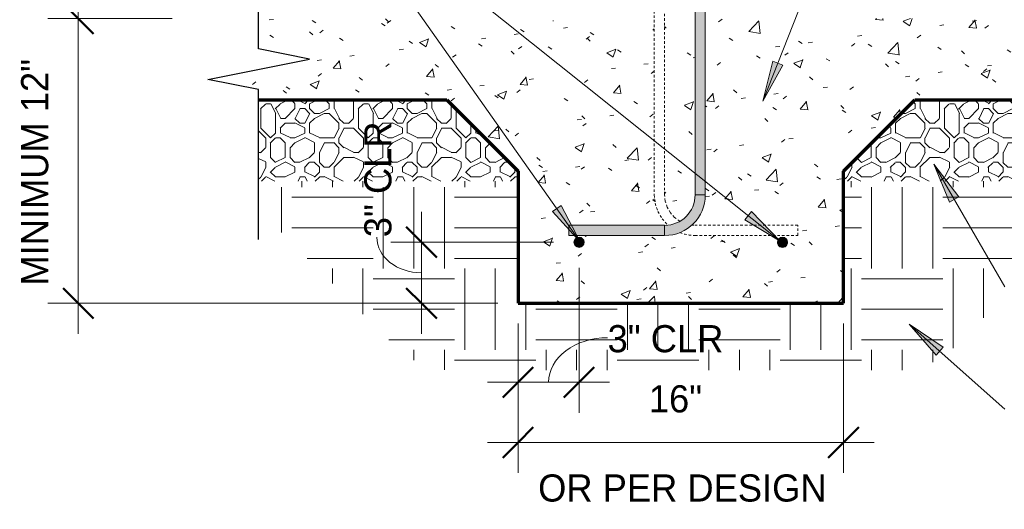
# Model space of a CAD drawing. Header units: inches. Extents: x 298 to 1474, y -40 to 187.
# Tile 13 of 26: x 1093 to 1141, y 32 to 56. Entities that reach past the tile are written whole.
import ezdxf

# ---------------------------------------------------------------- set-up
doc = ezdxf.new("R2010")
doc.units = ezdxf.units.IN
doc.header["$MEASUREMENT"] = 0
doc.linetypes.add('Hidden 1_8_', pattern=[0.1875, 0.125, -0.0625])
doc.layers.add('A-ANNO-DIMS', color=1, linetype='Continuous')
for name, color, linetype, lineweight in [('A-ANNO-DIMS-16', 1, 'Continuous', 9), ('A-ANNO-TEXT', 2, 'Continuous', 9), ('A-DETL', 5, 'Continuous', 70), ('A-DETL-GENF', 3, 'Continuous', 9), ('A-DETL-HLIN', 3, 'Continuous', 70), ('A-DETL-LLIN', 3, 'Continuous', 9), ('A-DETL-MBND', 5, 'Hidden 1_8_', 9)]:
    doc.layers.add(name, color=color, linetype=linetype, lineweight=lineweight)
doc.dimstyles.new('Linear_-_3_32__SBT_INCH_INCREM', dxfattribs={"dimscale": 12, "dimtxt": 0.125, "dimasz": 0.18, "dimexe": 0.125, "dimexo": 0.005208, "dimgap": 0.083333, "dimtad": 1, "dimtoh": 1, "dimdec": 0, "dimzin": 1, "dimdsep": 46, "dimlunit": 5, "dimtxsty": 'Standard', "dimtsz": 0.088388, "dimcen": 0.09, "dimdle": 0.125, "dimazin": 0, "dimtfac": 1, "dimtdec": 0, "dimtmove": 0, "dimatfit": 3, "dimfxl": 0, "dimtvp": 1, "dimtolj": 1, "dimtzin": 0, "dimarcsym": 0})
doc.dimstyles.new('Linear_-_3_32__SBT_TO_1_256', dxfattribs={"dimscale": 12, "dimtxt": 0.125, "dimasz": 0.18, "dimexe": 0.125, "dimexo": 0.005208, "dimgap": 0.083333, "dimtad": 1, "dimtoh": 1, "dimdec": 8, "dimzin": 3, "dimdsep": 46, "dimlunit": 4, "dimtxsty": 'Standard', "dimtsz": 0.088388, "dimcen": 0.09, "dimdle": 0.125, "dimazin": 1, "dimtfac": 1, "dimtdec": 8, "dimtmove": 0, "dimatfit": 3, "dimfxl": 0, "dimtvp": 1, "dimtolj": 1, "dimtzin": 0, "dimarcsym": 0})
pattern_1 = [(0, (1013.982, 0), (4.8, 4.8), [0.48, -0.72, 0.24, -0.72, -2.64]), (0, (1013.982, 0), (4.8, 4.8), [-2.16, 0.24, -2.4]), (0, (1016.382, 0.48), (4.8, 4.8), [0.24, -4.56]), (0, (1014.942, 0.72), (4.8, 4.8), [0.24, -0.48, 0.24, -3.84]), (0, (1017.342, 0.96), (4.8, 4.8), [0.48, -4.32]), (0, (1017.822, 1.2), (4.8, 4.8), [0.24, -4.56]), (0, (1016.382, 1.68), (4.8, 4.8), [0.48, -4.32]), (0, (1013.982, 1.92), (4.8, 4.8), [0.24, -0.48, 0.24, -1.2, -2.64]), (0, (1013.982, 1.92), (4.8, 4.8), [-2.16, 0.72, -1.92]), (0, (1017.342, 2.4), (4.8, 4.8), [0.48, -4.32]), (0, (1014.462, 2.64), (4.8, 4.8), [0.48, -0.24, 0.24, -1.92, -1.92]), (0, (1014.462, 2.64), (4.8, 4.8), [-2.88, 0.24, -1.68]), (0, (1014.222, 2.88), (4.8, 4.8), [0.24, -4.56]), (0, (1015.902, 3.12), (4.8, 4.8), [0.24, -0.24, 0.24, -4.08]), (0, (1015.182, 3.36), (4.8, 4.8), [0.24, -4.56]), (0, (1018.302, 3.6), (4.8, 4.8), [0.24, -4.56]), (0, (1016.142, 3.84), (4.8, 4.8), [0.24, -1.92, 0.24, -2.4]), (0, (1016.142, 4.08), (4.8, 4.8), [0.48, -4.32]), (0, (1017.102, 4.32), (4.8, 4.8), [0.48, -4.32]), (0, (1014.222, 4.56), (4.8, 4.8), [0.24, -2.88, 0.48, -1.2]), (90, (1013.982, 2.16), (-4.8, 4.8), [0.96, -0.96, 0.48, -2.4]), (90, (1014.222, 2.16), (-4.8, 4.8), [0.24, -1.68, 0.48, -2.4]), (90, (1014.462, 0.96), (-4.8, 4.8), [0.72, -4.08]), (90, (1014.702, 0.96), (-4.8, 4.8), [0.48, -4.32]), (90, (1014.942, 0.24), (-4.8, 4.8), [0.24, -2.88, 0.24, -0.24, -1.2]), (90, (1014.942, 0.24), (-4.8, 4.8), [-3.6, 0.48, -0.72]), (90, (1015.422, 0.24), (-4.8, 4.8), [0.24, -1.68, 0.24, -2.64]), (90, (1015.662, 2.16), (-4.8, 4.8), [0.48, -0.72, 0.24, -0.24, -3.12]), (90, (1015.662, 2.16), (-4.8, 4.8), [-1.68, 0.48, -2.64]), (90, (1015.902, 1.2), (-4.8, 4.8), [0.48, -2.64, 0.24, -1.44]), (90, (1016.142, 0.24), (-4.8, 4.8), [0.24, -0.24, 0.48, -3.84]), (90, (1016.622, 3.36), (-4.8, 4.8), [0.24, -4.56]), (90, (1016.862, 3.36), (-4.8, 4.8), [0.48, -0.48, 0.24, -0.24, -3.36]), (90, (1016.862, 3.36), (-4.8, 4.8), [-1.44, 0.48, -2.88]), (90, (1017.102, 1.2), (-4.8, 4.8), [0.24, -0.24, 0.24, -0.48, -3.6]), (90, (1017.102, 1.2), (-4.8, 4.8), [-1.2, 0.24, -3.36]), (90, (1017.822, 2.88), (-4.8, 4.8), [0.96, -3.84]), (90, (1018.062, 2.4), (-4.8, 4.8), [0.96, -0.72, 0.48, -2.64]), (90, (1018.302, 0.48), (-4.8, 4.8), [0.24, -0.72, 0.48, -3.36]), (90, (1018.542, 0.96), (-4.8, 4.8), [0.72, -4.08]), (45, (1015.902, 0), (4e-16, 4.79984), [0.339, -6.449]), (45, (1018.542, 0.24), (4e-16, 4.79984), [0.339, -5.77, 0.339, -0.339]), (45, (1015.422, 0.48), (4e-16, 4.79984), [0.339, -2.715, 0.339, -3.394]), (45, (1016.622, 0.48), (4e-16, 4.79984), [0.339, -5.431, 0.339, -0.679]), (45, (1016.862, 0.48), (4e-16, 4.79984), [0.679, -2.715, 0.679, -2.715]), (45, (1015.662, 0.96), (4e-16, 4.79984), [0.339, -3.055, 0.339, -0.339, -2.715]), (45, (1015.662, 0.96), (4e-16, 4.79984), [-4.073, 0.339, -2.376]), (45, (1018.062, 1.2), (4e-16, 4.79984), [0.339, -0.339, 0.339, -5.77]), (45, (1014.702, 1.44), (4e-16, 4.79984), [0.339, -4.073, 0.339, -2.037]), (45, (1018.542, 1.92), (4e-16, 4.79984), [0.339, -0.339, 0.339, -1.358, -4.413]), (45, (1018.542, 1.92), (4e-16, 4.79984), [-2.376, 0.339, -4.073]), (45, (1015.662, 2.64), (4e-16, 4.79984), [0.339, -6.449]), (45, (1014.462, 2.88), (4e-16, 4.79984), [0.679, -6.109]), (45, (1013.982, 3.36), (4e-16, 4.79984), [0.339, -0.339, 0.339, -5.77]), (45, (1016.622, 4.08), (4e-16, 4.79984), [0.339, -6.449]), (45, (1018.062, 4.56), (4e-16, 4.79984), [0.339, -6.449]), (135, (1016.142, 0.48), (4e-16, 4.79984), [0.339, -6.449]), (135, (1016.382, 0.48), (4e-16, 4.79984), [0.339, -6.449]), (135, (1014.942, 0.72), (4e-16, 4.79984), [0.339, -1.358, 0.679, -4.412]), (135, (1013.982, 0.72), (4e-16, 4.79984), [0.339, -6.449]), (135, (1017.102, 1.44), (4e-16, 4.79984), [0.339, -2.715, 0.339, -3.394]), (135, (1017.342, 1.44), (4e-16, 4.79984), [0.339, -2.037, 0.339, -2.036, -2.037]), (135, (1017.342, 1.44), (4e-16, 4.79984), [-4.752, 0.339, -1.697]), (135, (1014.462, 1.68), (4e-16, 4.79984), [0.339, -6.449]), (135, (1018.302, 1.92), (4e-16, 4.79984), [0.679, -1.697, 0.339, -0.339, -3.734]), (135, (1018.302, 1.92), (4e-16, 4.79984), [-3.054, 0.339, -3.394]), (135, (1015.182, 2.64), (4e-16, 4.79984), [0.339, -6.449]), (135, (1017.102, 2.64), (4e-16, 4.79984), [0.679, -6.109]), (135, (1017.342, 2.64), (4e-16, 4.79984), [0.339, -6.449]), (135, (1015.902, 3.12), (4e-16, 4.79984), [0.339, -6.449]), (135, (1014.462, 3.84), (4e-16, 4.79984), [0.339, -6.449]), (135, (1018.302, 3.84), (4e-16, 4.79984), [0.339, -6.449]), (26.565, (1014.462, 0), (4.799944, -0.00045), [0.537, -10.196]), (26.565, (1013.982, 0.48), (4.799944, -0.00045), [0.537, -10.196]), (26.565, (1013.982, 0.72), (4.799944, -0.00045), [0.537, -10.196]), (26.565, (1015.182, 0.72), (4.799944, -0.00045), [0.537, -10.196]), (26.565, (1014.942, 1.68), (4.799944, -0.00045), [0.537, -10.196]), (26.565, (1014.942, 1.92), (4.799944, -0.00045), [0.537, -10.196]), (26.565, (1015.902, 2.88), (4.799944, -0.00045), [0.537, -10.196]), (26.565, (1016.142, 3.12), (4.799944, -0.00045), [0.537, -10.196]), (26.565, (1014.222, 3.6), (4.799944, -0.00045), [0.537, -10.196]), (26.565, (1015.662, 3.6), (4.799944, -0.00045), [0.537, -10.196]), (63.435, (1018.062, 0), (-0.00045, 4.799944), [0.537, -10.196]), (63.435, (1016.862, 0.72), (-0.00045, 4.799944), [0.537, -10.196]), (63.435, (1016.142, 1.2), (-0.00045, 4.799944), [0.537, -10.196]), (63.435, (1016.862, 1.92), (-0.00045, 4.799944), [0.537, -10.196]), (63.435, (1017.102, 1.92), (-0.00045, 4.799944), [0.537, -10.196]), (63.435, (1015.422, 2.64), (-0.00045, 4.799944), [0.537, -10.196]), (63.435, (1014.942, 2.88), (-0.00045, 4.799944), [0.537, -10.196]), (63.435, (1016.862, 3.84), (-0.00045, 4.799944), [0.537, -10.196]), (63.435, (1014.942, 4.32), (-0.00045, 4.799944), [0.537, -10.196]), (116.565, (1014.222, 2.88), (0.00045, 4.799944), [0.537, -10.196]), (116.565, (1017.102, 2.88), (0.00045, 4.799944), [0.537, -10.196]), (116.565, (1013.982, 3.12), (0.00045, 4.799944), [0.537, -10.196]), (116.565, (1017.822, 3.84), (0.00045, 4.799944), [0.537, -10.196]), (116.565, (1014.702, 4.08), (0.00045, 4.799944), [0.537, -10.196]), (116.565, (1015.662, 4.32), (0.00045, 4.799944), [0.537, -10.196]), (153.435, (1015.902, 0), (-4.799944, -0.00045), [0.537, -10.196]), (153.435, (1014.942, 0.48), (-4.799944, -0.00045), [0.537, -10.196]), (153.435, (1018.302, 0.72), (-4.799944, -0.00045), [0.537, -10.196]), (153.435, (1017.822, 1.2), (-4.799944, -0.00045), [0.537, -10.196]), (153.435, (1015.902, 1.68), (-4.799944, -0.00045), [0.537, -10.196]), (153.435, (1014.702, 1.92), (-4.799944, -0.00045), [0.537, -10.196]), (153.435, (1016.142, 1.92), (-4.799944, -0.00045), [0.537, -10.196]), (153.435, (1015.422, 2.4), (-4.799944, -0.00045), [0.537, -10.196]), (153.435, (1015.422, 3.6), (-4.799944, -0.00045), [0.537, -10.196]), (153.435, (1013.982, 4.56), (-4.799944, -0.00045), [0.537, -10.196]), (153.435, (1016.862, 4.56), (-4.799944, -0.00045), [0.537, -10.196]), (153.435, (1017.342, 4.56), (-4.799944, -0.00045), [0.537, -10.196])]
pattern_2 = [(50, (1013.982, 0), (4.59071, -0.40187), [0.48, -5.28]), (355, (1013.982, 0), (-0.88784, 4.8137), [0.384, -4.224]), (100.451, (1014.365, -0.033), (3.70197, 4.41272), [0.408, -4.487]), (46.184, (1013.982, 1.28), (6.83066, -1.05904), [0.72, -7.92]), (96.636, (1014.552, 1.192), (5.98166, 6.234), [0.612, -6.731]), (351.184, (1013.982, 1.28), (5.98208, 6.23382), [0.576, -6.336]), (21, (1014.622, 0.96), (3.82029, -2.5771), [0.48, -5.28]), (326, (1014.622, 0.96), (1.5572, 4.64059), [0.384, -4.224]), (71.451, (1014.941, 0.745), (5.37715, 2.0647), [0.408, -4.487]), (37.5, (1013.982, 0), (0.077972, 2.130786), [0.211, -3.962, 0.211, -4.077, -4.24]), (37.5, (1013.982, 0), (0.077972, 2.130786), [-8.461, 0.211, -4.029]), (7.5, (1013.982, 0), (1.683907, 2.52439), [0.211, -2.234, 0.211, -3.866, -1.616]), (7.5, (1013.982, 0), (1.683907, 2.52439), [-6.522, 0.211, -1.405]), (327.5, (1012.555, 0), (3.416527, -0.144297), [0.211, -1.389, 0.211, -4.781, -6.624]), (327.5, (1012.555, 0), (3.416527, -0.144297), [-6.592, 0.211, -6.413]), (317.5, (1011.915, 0), (3.732463, 0.640715), [0.211, -1.869, 0.211, -3.104, -4.704]), (317.5, (1011.915, 0), (3.732463, 0.640715), [-5.395, 0.211, -4.493])]

# ---------------------------------------------------------------- blocks, each defined once
blk = doc.blocks.new('Break Line1 - B_ WITH SLAB0')
at = {"layer": 'A-DETL-GENF', "lineweight": 30}
for p, q in [((-1, 0), (-0.5, 2.5)), ((-0.5, 2.5), (0.5, -2.5)), ((-8.372, 0), (-1, 0)), ((0.5, -2.5), (1, 0)), ((1, 0), (7.558, 0))]:
    blk.add_line(p, q, dxfattribs=at)
blk = doc.blocks.new('Reinf Bar Secti_ WITH SLAB0')
at = {"layer": 'A-DETL-GENF'}
h = blk.add_hatch(color=256, dxfattribs=at)
edge = h.paths.add_edge_path(flags=0)
edge.add_arc((0, 0), 0.25, 180, 360)
edge.add_arc((0, 0), 0.25, 0, 180)
for start, end in [(0, 180), (180, 0)]:
    blk.add_arc((0, 0), 0.25, start, end, dxfattribs=at)
blk = doc.blocks.new('Reinf Bar Secti_ WITH SLAB2')
at = {"layer": 'A-DETL-GENF'}
h = blk.add_hatch(color=256, dxfattribs=at)
edge = h.paths.add_edge_path(flags=0)
edge.add_arc((0, 0), 0.25, 180, 360)
edge.add_arc((0, 0), 0.25, 360, 540)
for start, end in [(360, 180), (180, 360)]:
    blk.add_arc((0, 0), 0.25, start, end, dxfattribs=at)
blk = doc.blocks.new('Reinf Bar Eleva_ WITH SLAB1')
at = {"layer": 'A-DETL-GENF'}
blk.add_hatch(color=256, dxfattribs=at).paths.add_polyline_path([(32.67, 0), (0, 0), (0, -0.5), (32.67, -0.5)], flags=0)
for p, q in [((32.67, 0), (0, 0)), ((0, 0), (0, -0.5)), ((32.67, -0.5), (32.67, 0)), ((0, -0.5), (32.67, -0.5))]:
    blk.add_line(p, q, dxfattribs=at)
blk = doc.blocks.new('Reinf Bar Eleva_ WITH SLAB2')
at = {"layer": 'A-DETL-GENF'}
blk.add_hatch(color=256, dxfattribs=at).paths.add_polyline_path([(4.706, 0), (0, 0), (0, -0.5), (4.706, -0.5)], flags=0)
for p, q in [((4.706, 0), (0, 0)), ((0, 0), (0, -0.5)), ((4.706, -0.5), (4.706, 0)), ((0, -0.5), (4.706, -0.5))]:
    blk.add_line(p, q, dxfattribs=at)
blk = doc.blocks.new('DIMBLOCK49-INTE_ WITH SLAB0')
at = {"layer": 'A-ANNO-DIMS-16'}
for p, q in [((1095.494, 57.295), (1095.494, 40.295)), ((1100.107, 55.795), (1093.994, 55.795)), ((1095.494, 55.795), (1100.107, 55.795)), ((1116.107, 41.795), (1093.994, 41.795)), ((1095.494, 41.795), (1116.107, 41.795))]:
    blk.add_line(p, q, dxfattribs=at)
at = {"layer": 'A-ANNO-DIMS-16', "lineweight": 50}
for p, q in [((1095.494, 55.795), (1094.744, 56.545)), ((1095.494, 55.795), (1096.244, 55.045)), ((1095.494, 41.795), (1094.744, 42.545)), ((1095.494, 41.795), (1096.244, 41.045))]:
    blk.add_line(p, q, dxfattribs=at)
at = {"layer": 'A-ANNO-DIMS-16', "color": 0, "insert": (1092.684, 42.664), "char_height": 1.33411, "width": 14.71429, "attachment_point": 1, "rotation": 90, "line_spacing_factor": 1.070803}
blk.add_mtext('\\fStylus BT|b0|i0|c0|p34|;MINIMUM 12"', dxfattribs=at)
blk = doc.blocks.new('DIMBLOCK50-INTE_ WITH SLAB0')
at = {"layer": 'A-ANNO-DIMS-16'}
for p, q in [((1117.107, 40.795), (1117.107, 33.457)), ((1117.107, 34.957), (1117.107, 40.795)), ((1133.107, 40.795), (1133.107, 33.457)), ((1133.107, 34.957), (1133.107, 40.795)), ((1115.607, 34.957), (1134.607, 34.957))]:
    blk.add_line(p, q, dxfattribs=at)
at = {"layer": 'A-ANNO-DIMS-16', "lineweight": 50}
for p, q in [((1117.107, 34.957), (1117.857, 35.707)), ((1133.107, 34.957), (1133.857, 35.707)), ((1117.107, 34.957), (1116.357, 34.207)), ((1133.107, 34.957), (1132.357, 34.207))]:
    blk.add_line(p, q, dxfattribs=at)
at = {"layer": 'A-ANNO-DIMS-16', "color": 0, "char_height": 1.33411, "attachment_point": 1, "line_spacing_factor": 1.070803}
for s, insert, width in [('\\fStylus BT|b0|i0|c0|p34|;16"', (1123.535, 37.768), 3.77143), ('\\fStylus BT|b0|i0|c0|p34|;OR PER DESIGN', (1118.095, 33.387), 16.82857)]:
    blk.add_mtext(s, dxfattribs=dict(at, insert=insert, width=width))
blk = doc.blocks.new('DIMBLOCK51-INTE_ WITH SLAB0')
at = {"layer": 'A-ANNO-DIMS-16'}
for p, q in [((1120.107, 43.545), (1120.107, 36.413)), ((1120.107, 37.913), (1120.107, 43.545)), ((1117.107, 40.795), (1117.107, 36.413)), ((1117.107, 37.913), (1117.107, 40.795)), ((1115.607, 37.913), (1121.607, 37.913))]:
    blk.add_line(p, q, dxfattribs=at)
at = {"layer": 'A-ANNO-DIMS-16', "lineweight": 50}
for p, q in [((1117.107, 37.913), (1117.857, 38.663)), ((1120.107, 37.913), (1120.857, 38.663)), ((1117.107, 37.913), (1116.357, 37.163)), ((1120.107, 37.913), (1119.357, 37.163))]:
    blk.add_line(p, q, dxfattribs=at)
at = {"layer": 'A-ANNO-DIMS-16'}
blk.add_ellipse((1121.509, 37.913), major_axis=(2.902, 0), ratio=0.754702, start_param=1.570796, end_param=3.141593, dxfattribs=at)
at = {"layer": 'A-ANNO-DIMS-16', "color": 0, "insert": (1121.509, 40.723), "char_height": 1.33411, "width": 7, "attachment_point": 1, "line_spacing_factor": 1.070803}
blk.add_mtext('\\fStylus BT|b0|i0|c0|p34|;3" CLR', dxfattribs=at)
blk = doc.blocks.new('DIMBLOCK52-INTE_ WITH SLAB0')
at = {"layer": 'A-ANNO-DIMS-16'}
for p, q in [((1112.361, 40.295), (1112.361, 46.295)), ((1118.857, 44.795), (1110.861, 44.795)), ((1112.361, 44.795), (1118.857, 44.795)), ((1116.107, 41.795), (1110.861, 41.795)), ((1112.361, 41.795), (1116.107, 41.795))]:
    blk.add_line(p, q, dxfattribs=at)
at = {"layer": 'A-ANNO-DIMS-16', "lineweight": 50}
for p, q in [((1112.361, 44.795), (1111.611, 45.545)), ((1112.361, 44.795), (1113.111, 44.045)), ((1112.361, 41.795), (1111.611, 42.545)), ((1112.361, 41.795), (1113.111, 41.045))]:
    blk.add_line(p, q, dxfattribs=at)
at = {"layer": 'A-ANNO-DIMS-16'}
blk.add_ellipse((1112.361, 45.043), major_axis=(2.19, 0), ratio=0.798209, start_param=3.141593, end_param=4.712389, dxfattribs=at)
at = {"layer": 'A-ANNO-DIMS-16', "color": 0, "insert": (1109.551, 45.043), "char_height": 1.33411, "width": 7, "attachment_point": 1, "rotation": 90, "line_spacing_factor": 1.070803}
blk.add_mtext('\\fStylus BT|b0|i0|c0|p34|;3" CLR', dxfattribs=at)

msp = doc.modelspace()

# ---------------------------------------------------------------- hatches: boundary and pattern name
at = {"layer": 'A-ANNO-TEXT'}
for points in [[(1130.11618165, 53.49913969), (1129.62646941, 53.69278887), (1129.13586977, 51.73609739)], [(1138.31382607, 46.76811349), (1138.76912498, 47.03272829), (1137.53650108, 48.62959016)], [(1119.22350039, 46.60488614), (1118.79336653, 46.30107215), (1120.16228165, 44.81938361)], [(1128.58372722, 46.30619559), (1128.2552083, 45.89462128), (1129.98257635, 44.85273399)], [(1137.65111394, 39.24621935), (1138.00035968, 39.64035828), (1136.32884564, 40.76968122)]]:
    msp.add_hatch(color=7, dxfattribs=at).paths.add_polyline_path(points, flags=0)
at = {"layer": 'A-DETL-GENF'}
h = msp.add_hatch(dxfattribs=at)
h.set_pattern_fill('FP6_16', style=0, pattern_type=2)
h.set_pattern_definition(pattern_2)
edge = h.paths.add_edge_path(flags=0)
edge.add_line((1113.60659674, 51.79482759), (1117.10659674, 48.29482759))
edge.add_line((1117.10659674, 48.29482759), (1117.10659674, 41.79482759))
edge.add_line((1117.10659674, 41.79482759), (1133.10659674, 41.79482759))
edge.add_line((1133.10659674, 41.79482759), (1133.10659674, 48.29482759))
edge.add_line((1133.10659674, 48.29482759), (1136.60659674, 51.79482759))
edge.add_line((1136.60659674, 51.79482759), (1145.85659674, 51.79482759))
edge.add_line((1145.85659674, 51.79482759), (1145.85659674, 52.29482759))
edge.add_line((1145.85659674, 52.29482759), (1148.35659674, 52.79482759))
edge.add_line((1148.35659674, 52.79482759), (1143.35659674, 53.79482759))
edge.add_line((1143.35659674, 53.79482759), (1145.85659674, 54.29482759))
edge.add_line((1145.85659674, 54.29482759), (1145.85659674, 55.79482759))
edge.add_line((1145.85659674, 55.79482759), (1131.10659674, 55.79482759))
edge.add_line((1131.10659674, 55.79482759), (1126.31211177, 55.79482759))
edge.add_line((1126.31211177, 55.79482759), (1126.31211177, 47.12530278))
edge.add_spline(control_points=[(1126.31211177, 47.12530278), (1126.30717855, 46.98625587), (1126.27136095, 46.70911814), (1126.13670467, 46.31346737), (1125.92860122, 45.95208848), (1125.74495901, 45.74304812), (1125.64437322, 45.64820514)], knot_values=[0, 0, 0, 0, 0.4174031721, 0.8321250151, 1.2459572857, 1.6607032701, 1.6607032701, 1.6607032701, 1.6607032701], degree=3, periodic=0)
edge.add_line((1125.64437322, 45.64820514), (1125.80524144, 45.62702644))
edge.add_line((1125.80524144, 45.62702644), (1130.85659674, 45.62702644))
edge.add_line((1130.85659674, 45.62702644), (1130.85659674, 45.12702644))
edge.add_line((1130.85659674, 45.12702644), (1125.80524144, 45.12702644))
edge.add_spline(control_points=[(1125.80524144, 45.12702644), (1125.67745599, 45.13331717), (1125.423391, 45.16626481), (1125.17852909, 45.2417942), (1125.06075725, 45.28913752)], knot_values=[0, 0, 0, 0, 0.3838206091, 0.7646149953, 0.7646149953, 0.7646149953, 0.7646149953], degree=3, periodic=0)
edge.add_spline(control_points=[(1125.06075725, 45.28913752), (1124.94248903, 45.24117231), (1124.69628785, 45.1649433), (1124.44064163, 45.13267383), (1124.31211177, 45.12702644)], knot_values=[0, 0, 0, 0, 0.382873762, 0.7688353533, 0.7688353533, 0.7688353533, 0.7688353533], degree=3, periodic=0)
edge.add_line((1124.31211177, 45.12702644), (1119.60659674, 45.12702644))
edge.add_line((1119.60659674, 45.12702644), (1119.60659674, 45.62702644))
edge.add_line((1119.60659674, 45.62702644), (1124.31211177, 45.62530278))
edge.add_line((1124.31211177, 45.62530278), (1124.47681471, 45.64698633))
edge.add_spline(control_points=[(1124.47681471, 45.64698633), (1124.3756423, 45.74175212), (1124.1908783, 45.95086986), (1123.98148044, 46.31290502), (1123.84604671, 46.70960599), (1123.810126, 46.98757477), (1123.80524144, 47.12702644)], knot_values=[0, 0, 0, 0, 0.4158698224, 0.8309005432, 1.2468490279, 1.665460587, 1.665460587, 1.665460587, 1.665460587], degree=3, periodic=0)
edge.add_line((1123.80524144, 47.12702644), (1123.80524144, 55.79482759))
edge.add_line((1123.80524144, 55.79482759), (1119.10659674, 55.79482759))
edge.add_line((1119.10659674, 55.79482759), (1104.35659674, 55.79482759))
edge.add_line((1104.35659674, 55.79482759), (1104.35659674, 54.29482759))
edge.add_line((1104.35659674, 54.29482759), (1106.85659674, 53.79482759))
edge.add_line((1106.85659674, 53.79482759), (1101.85659674, 52.79482759))
edge.add_line((1101.85659674, 52.79482759), (1104.35659674, 52.29482759))
edge.add_line((1104.35659674, 52.29482759), (1104.35659674, 51.79482759))
edge.add_line((1104.35659674, 51.79482759), (1113.60659674, 51.79482759))
edge = h.paths.add_edge_path(flags=0)
edge.add_arc((1120.10659674, 44.79482759), 0.25, 0, 180)
edge.add_arc((1120.10659674, 44.79482759), 0.25, 180, 360)
edge = h.paths.add_edge_path(flags=0)
edge.add_arc((1130.10659674, 44.79482759), 0.25, 0, 180)
edge.add_arc((1130.10659674, 44.79482759), 0.25, 180, 360)
h = msp.add_hatch(dxfattribs=at)
h.set_pattern_fill('FP6_16', style=0, pattern_type=2)
h.set_pattern_definition(pattern_2)
edge = h.paths.add_edge_path(flags=0)
edge.add_line((1124.30524144, 55.79482759), (1124.30524144, 47.12702644))
edge.add_spline(control_points=[(1124.30524144, 47.12702644), (1124.30885046, 47.02198515), (1124.33592347, 46.81261026), (1124.42982603, 46.5384833), (1124.55634108, 46.30915954), (1124.69877738, 46.12162213), (1124.86713266, 45.95715102), (1124.99522733, 45.86654159), (1125.06211177, 45.82626467)], knot_values=[0, 0, 0, 0, 0.3153098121, 0.6286432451, 0.8634190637, 1.0983431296, 1.3326149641, 1.5668409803, 1.5668409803, 1.5668409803, 1.5668409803], degree=3, periodic=0)
edge.add_spline(control_points=[(1125.06211177, 45.82626467), (1125.17486659, 45.89201753), (1125.33312963, 46.01238815), (1125.50525756, 46.20973038), (1125.61501202, 46.37307297), (1125.70159362, 46.54979441), (1125.78643304, 46.79753269), (1125.81154554, 46.99477781), (1125.81211177, 47.12530278)], knot_values=[0, 0, 0, 0, 0.3915785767, 0.587777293, 0.7839760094, 0.9801747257, 1.176373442, 1.5679520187, 1.5679520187, 1.5679520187, 1.5679520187], degree=3, periodic=0)
edge.add_line((1125.81211177, 47.12530278), (1125.81211177, 55.79482759))
edge.add_line((1125.81211177, 55.79482759), (1124.30524144, 55.79482759))
h = msp.add_hatch(dxfattribs=at)
h.set_pattern_fill('FP6_18', style=0, pattern_type=2)
h.set_pattern_definition(pattern_1)
h.paths.add_polyline_path([(1117.10659674, 47.79482759), (1117.10659674, 48.29482759), (1113.60659674, 51.79482759), (1104.35659674, 51.79482759), (1104.35659674, 47.79482759)], flags=0)
h = msp.add_hatch(dxfattribs=at)
h.set_pattern_fill('FP6_18', style=0, pattern_type=2)
h.set_pattern_definition(pattern_1)
h.paths.add_polyline_path([(1136.60659674, 51.79482759), (1133.10659674, 48.29482759), (1133.10659674, 47.79482759), (1145.85659674, 47.79482759), (1145.85659674, 51.79482759)], flags=0)
h = msp.add_hatch(dxfattribs=at)
h.set_pattern_fill('FP6_19', style=0, pattern_type=2)
h.set_pattern_definition([(0, (1013.982, 0), (4, 4), [4, -4]), (0, (1013.982, 1.5), (4, 4), [4, -4]), (0, (1013.982, 3), (4, 4), [4, -4]), (90, (1014.482, 3.5), (-4, 4), [4, -4]), (90, (1015.982, 3.5), (-4, 4), [4, -4]), (90, (1017.482, 3.5), (-4, 4), [4, -4])])
edge = h.paths.add_edge_path(flags=0)
edge.add_spline(control_points=[(1111.07758045, 39.67745573), (1111.20248354, 39.55363165), (1111.46555791, 39.32279484), (1112.04590551, 38.93446598), (1112.69592528, 38.66521898), (1113.38088298, 38.52944122), (1113.73013092, 38.50664583), (1113.90600758, 38.50588285)], knot_values=[0, 0, 0, 0, 0.527634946, 1.0463933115, 2.0906028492, 2.6093612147, 3.1369961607, 3.1369961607, 3.1369961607, 3.1369961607], degree=3, periodic=0)
edge.add_line((1113.90600758, 38.50588285), (1135.75161736, 38.50588285))
edge.add_spline(control_points=[(1135.75161736, 38.50588285), (1135.92749402, 38.50664583), (1136.27674196, 38.52944122), (1136.96169966, 38.66521898), (1137.61171943, 38.93446598), (1138.19206703, 39.32279484), (1138.4551414, 39.55363165), (1138.58004448, 39.67745573)], knot_values=[0, 0, 0, 0, 0.527634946, 1.0463933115, 2.0906028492, 2.6093612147, 3.1369961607, 3.1369961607, 3.1369961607, 3.1369961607], degree=3, periodic=0)
edge.add_line((1138.58004448, 39.67745573), (1145.85659674, 46.95400799))
edge.add_line((1145.85659674, 46.95400799), (1145.85659674, 47.79482759))
edge.add_line((1145.85659674, 47.79482759), (1133.10659674, 47.79482759))
edge.add_line((1133.10659674, 47.79482759), (1133.10659674, 41.79482759))
edge.add_line((1133.10659674, 41.79482759), (1117.10659674, 41.79482759))
edge.add_line((1117.10659674, 41.79482759), (1117.10659674, 47.79482759))
edge.add_line((1117.10659674, 47.79482759), (1104.35659674, 47.79482759))
edge.add_line((1104.35659674, 47.79482759), (1104.35659674, 46.39843944))
edge.add_line((1104.35659674, 46.39843944), (1111.07758045, 39.67745573))
h = msp.add_hatch(color=7, dxfattribs=at)
edge = h.paths.add_edge_path(flags=0)
edge.add_line((1126.31211177, 47.12530278), (1125.81211177, 47.12530278))
edge.add_arc((1124.31211177, 47.12530278), 1.5, 270, 360, ccw=False)
edge.add_line((1124.31211177, 45.62530278), (1124.31211177, 45.12530278))
edge.add_arc((1124.31211177, 47.12530278), 2, 270, 360)

# ---------------------------------------------------------------- linework, layer by layer
at = {"layer": 'A-ANNO-TEXT', "color": 7}
for p, q in [((1129.13586977, 51.73609739), (1137.99868103, 74.14893311)), ((1120.16228165, 44.81938361), (1107.41588021, 62.86548774)), ((1129.98257635, 44.85273399), (1107.41588021, 62.86548774)), ((1129.62646941, 53.69278887), (1129.13586977, 51.73609739)), ((1129.13586977, 51.73609739), (1130.11618165, 53.49913969)), ((1130.11618165, 53.49913969), (1129.62646941, 53.69278887)), ((1138.76912498, 47.03272829), (1137.53650108, 48.62959016)), ((1137.53650108, 48.62959016), (1138.31382607, 46.76811349)), ((1137.53650108, 48.62959016), (1141.03395751, 42.61183101)), ((1138.31382607, 46.76811349), (1138.76912498, 47.03272829)), ((1119.22350039, 46.60488614), (1118.79336653, 46.30107215)), ((1120.16228165, 44.81938361), (1119.22350039, 46.60488614)), ((1118.79336653, 46.30107215), (1120.16228165, 44.81938361)), ((1128.58372722, 46.30619559), (1128.2552083, 45.89462128)), ((1129.98257635, 44.85273399), (1128.58372722, 46.30619559)), ((1128.2552083, 45.89462128), (1129.98257635, 44.85273399)), ((1138.00035968, 39.64035828), (1136.32884564, 40.76968122)), ((1136.32884564, 40.76968122), (1137.65111394, 39.24621935)), ((1136.32884564, 40.76968122), (1141.03395751, 36.6004906)), ((1137.65111394, 39.24621935), (1138.00035968, 39.64035828))]:
    msp.add_line(p, q, dxfattribs=at)
at = {"layer": 'A-DETL'}
for p, q in [((1113.60659674, 51.79482759), (1117.10659674, 48.29482759)), ((1133.10659674, 48.29482759), (1136.60659674, 51.79482759)), ((1117.10659674, 48.29482759), (1117.10659674, 41.79482759)), ((1133.10659674, 41.79482759), (1133.10659674, 48.29482759)), ((1117.10659674, 41.79482759), (1133.10659674, 41.79482759))]:
    msp.add_line(p, q, dxfattribs=at)
at = {"layer": 'A-DETL-HLIN'}
for p, q in [((1104.35659674, 51.79482759), (1113.60659674, 51.79482759)), ((1136.60659674, 51.79482759), (1145.85659674, 51.79482759))]:
    msp.add_line(p, q, dxfattribs=at)
at = {"layer": 'A-DETL-LLIN'}
for p, q in [((1118.81469517, 55.66988943), (1118.85659674, 55.66988943)), ((1124.31211177, 45.12702644), (1124.31211177, 45.12530278))]:
    msp.add_line(p, q, dxfattribs=at)
for radius in [1.5, 2]:
    msp.add_arc((1124.31211177, 47.12530278), radius, 270, 360, dxfattribs=at)
at = {"layer": 'A-DETL-MBND'}
for p, q in [((1123.80524144, 79.79482759), (1123.80524144, 47.12702644)), ((1124.30524144, 47.12702644), (1124.30524144, 79.79482759)), ((1130.85659674, 45.62702644), (1125.80524144, 45.62702644)), ((1130.85659674, 45.12702644), (1130.85659674, 45.62702644)), ((1125.80524144, 45.12702644), (1130.85659674, 45.12702644))]:
    msp.add_line(p, q, dxfattribs=at)
for points in [[(1123.80524144, 47.12702644), (1123.84913989, 46.71029304), (1123.97890817, 46.31185358), (1124.18884965, 45.94919896), (1124.46938155, 45.63870483)], [(1125.06028069, 45.82521659), (1124.80435418, 46.00977768), (1124.5933643, 46.24304001), (1124.43566997, 46.51518067), (1124.33820833, 46.81422794), (1124.30524144, 47.12702644)]]:
    msp.add_lwpolyline(points, dxfattribs=at)
for centre, radius, start, end in [((1125.80355961, 47.06502719), 1.43800173, 263.515635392, 270.067011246), ((1125.8047381, 47.1225861), 1.99555972, 247.906943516, 270.014451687)]:
    msp.add_arc(centre, radius, start, end, dxfattribs=at)

# ---------------------------------------------------------------- block references
at = {"layer": 'A-DETL-GENF'}
for name, p, rotation in [('Reinf Bar Eleva_ WITH SLAB1', (1126.31211177, 79.79482759), 269.9999999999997), ('Break Line1 - B_ WITH SLAB0', (1104.35659674, 53.29482759), 89.9999999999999), ('Reinf Bar Eleva_ WITH SLAB2', (1124.31211177, 45.12702644), 180), ('Reinf Bar Secti_ WITH SLAB2', (1130.10659674, 44.79482759), 180)]:
    msp.add_blockref(name, p, dxfattribs=dict(at, rotation=rotation))
msp.add_blockref('Reinf Bar Secti_ WITH SLAB0', (1120.10659674, 44.79482759), dxfattribs=at)

# ---------------------------------------------------------------- dimensions: what is measured, and where the dimension line sits
at = {"layer": 'A-ANNO-DIMS', "lineweight": 9}
dim = msp.add_linear_dim(base=(1095.4943975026, 41.7948275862), p1=(1101.106596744, 55.7948275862), p2=(1117.106596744, 41.7948275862), angle=90, dimstyle='Linear_-_3_32__SBT_TO_1_256', dxfattribs=at)
dim.commit()
dim.dimension.update_dxf_attribs({"geometry": 'DIMBLOCK49-INTE_ WITH SLAB0', "text_midpoint": (1093.7443975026, 48.7948275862)})
dim = msp.add_linear_dim(base=(1112.36143578, 44.79482759), p1=(1117.10659674, 41.79482759), p2=(1119.85659674, 44.79482759), angle=90, dimstyle='Linear_-_3_32__SBT_TO_1_256', override={"dimpost": '<>CLR'}, dxfattribs=at)
dim.commit()
dim.dimension.update_dxf_attribs({"geometry": 'DIMBLOCK52-INTE_ WITH SLAB0', "text_midpoint": (1116.61143578, 48.66614793)})
dim = msp.add_linear_dim(base=(1120.10659674, 37.91262058), p1=(1117.10659674, 41.79482759), p2=(1120.10659674, 44.54482759), dimstyle='Linear_-_3_32__SBT_TO_1_256', override={"dimpost": '<>CLR'}, dxfattribs=at)
dim.commit()
dim.dimension.update_dxf_attribs({"geometry": 'DIMBLOCK51-INTE_ WITH SLAB0', "text_midpoint": (1126.47791709, 39.66262058)})
dim = msp.add_linear_dim(base=(1133.10659674, 34.95737153), p1=(1117.10659674, 41.79482759), p2=(1133.10659674, 41.79482759), dimstyle='Linear_-_3_32__SBT_INCH_INCREM', dxfattribs=at)
dim.commit()
dim.dimension.update_dxf_attribs({"geometry": 'DIMBLOCK50-INTE_ WITH SLAB0', "text_midpoint": (1125.10659674, 36.70737153)})

doc.saveas('drawing.dxf')
